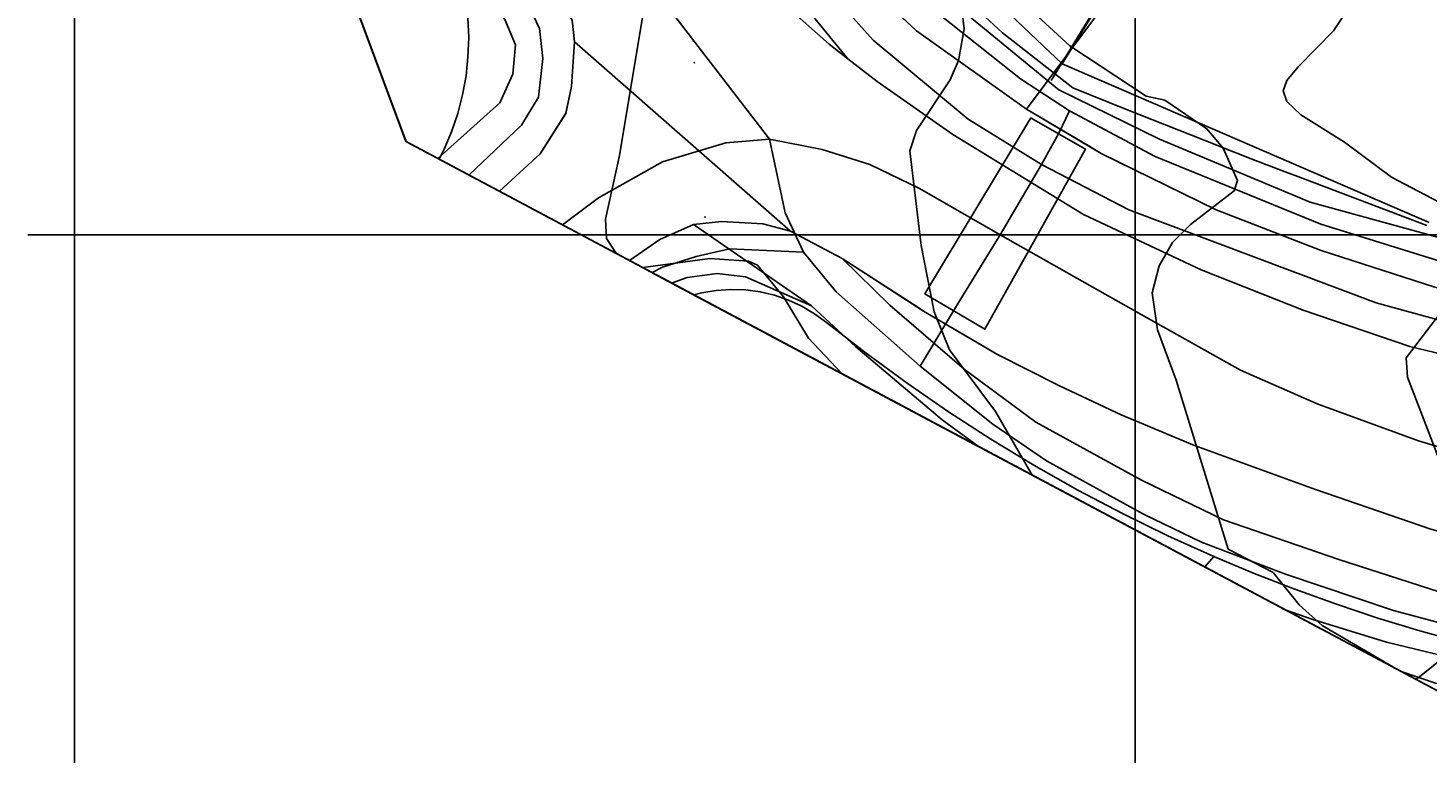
# Model space of a CAD drawing. Header units: inches. Extents: x 92347800 to 92626375, y 1600225090 to 1600386582.
# Tile 1 of 12: x 92347800 to 92413800, y 1600225090 to 1600259750. Entities that reach past the tile are written whole.
import ezdxf

# ---------------------------------------------------------------- set-up
doc = ezdxf.new("R2010")
doc.units = ezdxf.units.IN
doc.header["$MEASUREMENT"] = 0
for name, color, linetype in [('ArealressursFlate', 10, 'Continuous'), ('ArealressursGrense', 10, 'Continuous'), ('Bestillingspolygon', 10, 'Continuous'), ('Eiendomsgrense', 10, 'Continuous'), ('elveg20_v_kartverket_255_veglenke', 10, 'Continuous'), ('GangfeltAvgrensning', 10, 'Continuous'), ('Gjerde', 10, 'Continuous'), ('HøydeKurve', 10, 'Continuous'), ('KantUtsnitt', 10, 'Continuous'), ('Kumlokk', 10, 'Continuous'), ('MurLoddrett', 10, 'Continuous'), ('PresentasjonTekst', 10, 'Continuous'), ('Rutenett', 10, 'Continuous'), ('Skjerm', 10, 'Continuous'), ('Teig', 10, 'Continuous'), ('Teiggrensepunkt', 10, 'Continuous'), ('Vegdekkekant', 10, 'Continuous'), ('VegFiktivGrense', 10, 'Continuous'), ('VegGåendeOgSyklende', 10, 'Continuous'), ('VegKjørende', 10, 'Continuous')]:
    doc.layers.add(name, color=color, linetype=linetype)

msp = doc.modelspace()

# ---------------------------------------------------------------- linework, layer by layer
at = {"layer": 'ArealressursFlate'}
for points in [[(92415250, 1600288390), (92407220, 1600275090), (92399050, 1600261540), (92394880, 1600255930), (92389690, 1600259610), (92386590, 1600262520), (92383240, 1600266460), (92379830, 1600271180), (92376970, 1600275990), (92374850, 1600280110), (92373270, 1600283680), (92371160, 1600288750), (92369970, 1600292040), (92369040, 1600295450), (92368350, 1600299200), (92367780, 1600302630), (92367510, 1600307400), (92367510, 1600312170), (92367700, 1600315990), (92367950, 1600319400), (92368470, 1600322520), (92369270, 1600325650)], [(92369270, 1600325650), (92368470, 1600322520), (92367950, 1600319400), (92367700, 1600315990), (92367510, 1600312170), (92367510, 1600307400), (92367780, 1600302630), (92368350, 1600299200), (92369040, 1600295450), (92369970, 1600292040), (92371160, 1600288750), (92373270, 1600283680), (92374850, 1600280110), (92376970, 1600275990), (92379830, 1600271180), (92383240, 1600266460), (92386590, 1600262520), (92389690, 1600259610), (92394880, 1600255930), (92398400, 1600253830), (92403820, 1600251170), (92408770, 1600249250), (92414120, 1600247530)], [(92414120, 1600247530), (92408770, 1600249250), (92403820, 1600251170), (92398400, 1600253830), (92394880, 1600255930), (92399050, 1600261540), (92407220, 1600275090), (92415250, 1600288390)], [(92416880, 1600243780), (92412940, 1600244730), (92407920, 1600246440), (92403110, 1600248350), (92397560, 1600250950), (92391400, 1600254720), (92387830, 1600257220), (92386450, 1600258300), (92383270, 1600262190)], [(92383100, 1600261190), (92385570, 1600258990), (92386450, 1600258300), (92387830, 1600257220), (92391400, 1600254720), (92397560, 1600250950), (92403110, 1600248350), (92407920, 1600246440), (92412940, 1600244730), (92416880, 1600243780)], [(92413930, 1600236120), (92408490, 1600237990), (92402790, 1600240060), (92399330, 1600241510), (92396430, 1600242870), (92393470, 1600244370), (92390020, 1600246400), (92386190, 1600248880), (92383750, 1600250170), (92373570, 1600259100), (92373460, 1600260120)], [(92416990, 1600229540), (92411850, 1600230790), (92408320, 1600231880), (92407070, 1600232320), (92392660, 1600239990), (92390890, 1600241280), (92386820, 1600244720), (92384740, 1600246650), (92379180, 1600250480), (92380500, 1600250620), (92382440, 1600250510), (92383750, 1600250170), (92386190, 1600248880), (92388430, 1600246680), (92391940, 1600243660), (92395320, 1600241170), (92400300, 1600238420), (92404160, 1600236550), (92409590, 1600234680), (92415780, 1600232690)], [(92415780, 1600232690), (92409590, 1600234680), (92404160, 1600236550), (92400300, 1600238420), (92395320, 1600241170), (92391940, 1600243660), (92388430, 1600246680), (92386190, 1600248880), (92390020, 1600246400), (92393470, 1600244370), (92396430, 1600242870), (92399330, 1600241510), (92402790, 1600240060), (92408490, 1600237990), (92413930, 1600236120)]]:
    msp.add_lwpolyline(points, dxfattribs=at)
msp.add_lwpolyline([(92370030, 1600252050), (92371950, 1600253820), (92373160, 1600255730), (92373430, 1600256990), (92373570, 1600259100), (92383750, 1600250170), (92382440, 1600250510), (92380500, 1600250620), (92379180, 1600250480), (92377580, 1600249770), (92376150, 1600248790)], close=True, dxfattribs=at)
at = {"layer": 'ArealressursGrense'}
for p, q in [((92383750, 1600250170), (92373570, 1600259100)), ((92384740, 1600246650), (92379180, 1600250480)), ((92383750, 1600250170), (92386190, 1600248880))]:
    msp.add_line(p, q, dxfattribs=at)
for points in [[(92366260, 1600326450), (92365240, 1600322120), (92364700, 1600318230), (92364290, 1600313940), (92364080, 1600308350), (92364340, 1600305300), (92364730, 1600302010), (92365250, 1600298450), (92365980, 1600294970), (92366840, 1600291740), (92368190, 1600287640), (92369600, 1600284080), (92371150, 1600280350), (92372060, 1600278540), (92373210, 1600276250), (92375200, 1600272730), (92377490, 1600269360), (92380450, 1600265750), (92383270, 1600262190), (92386450, 1600258300)], [(92364110, 1600325190), (92363290, 1600321340), (92362740, 1600317330), (92362390, 1600312810), (92362300, 1600308360), (92362550, 1600304530), (92363040, 1600299980), (92363880, 1600295370), (92364820, 1600291730), (92365930, 1600287920), (92367750, 1600283670), (92369680, 1600279520), (92371690, 1600275830), (92374270, 1600271870), (92376800, 1600268300), (92380380, 1600263910), (92383100, 1600261190), (92385570, 1600258990), (92386450, 1600258300)], [(92394880, 1600255930), (92389690, 1600259610), (92386590, 1600262520), (92383240, 1600266460), (92379830, 1600271180), (92376970, 1600275990), (92374850, 1600280110), (92373270, 1600283680), (92371160, 1600288750), (92369970, 1600292040), (92369040, 1600295450), (92368350, 1600299200), (92367780, 1600302630), (92367510, 1600307400), (92367510, 1600312170), (92367700, 1600315990), (92367950, 1600319400), (92368470, 1600322520), (92369270, 1600325650)], [(92394880, 1600255930), (92399050, 1600261540), (92407220, 1600275090), (92415250, 1600288390), (92417310, 1600288560)], [(92373570, 1600259100), (92373460, 1600260120), (92372720, 1600261350), (92370740, 1600263830), (92366070, 1600270510)], [(92370030, 1600252050), (92371950, 1600253820), (92373160, 1600255730), (92373430, 1600256990), (92373570, 1600259100)], [(92460130, 1600241190), (92457190, 1600240890), (92450100, 1600240520), (92442600, 1600240620), (92437700, 1600240840), (92431090, 1600241270), (92425040, 1600241960), (92420410, 1600242920), (92416880, 1600243780), (92412940, 1600244730), (92407920, 1600246440), (92403110, 1600248350), (92397560, 1600250950), (92391400, 1600254720), (92387830, 1600257220), (92386450, 1600258300)], [(92464040, 1600244160), (92450880, 1600243740), (92445290, 1600243680), (92440040, 1600243890), (92433360, 1600244190), (92426430, 1600244970), (92421190, 1600245940), (92418130, 1600246600), (92414120, 1600247530), (92408770, 1600249250), (92403820, 1600251170), (92398400, 1600253830), (92394880, 1600255930)], [(92379180, 1600250480), (92380500, 1600250620), (92382440, 1600250510), (92383750, 1600250170)], [(92379180, 1600250480), (92377580, 1600249770), (92376150, 1600248790)], [(92480280, 1600234530), (92480510, 1600233570), (92480380, 1600232840), (92479570, 1600231870), (92472450, 1600231350), (92461630, 1600230470), (92450870, 1600229750), (92446380, 1600229660), (92438550, 1600229730), (92432000, 1600230090), (92426010, 1600230610), (92422100, 1600231260), (92415780, 1600232690), (92409590, 1600234680), (92404160, 1600236550), (92400300, 1600238420), (92395320, 1600241170), (92391940, 1600243660), (92388430, 1600246680), (92386190, 1600248880)], [(92386190, 1600248880), (92390020, 1600246400), (92393470, 1600244370), (92396430, 1600242870), (92399330, 1600241510), (92402790, 1600240060), (92408490, 1600237990)], [(92384740, 1600246650), (92386820, 1600244720), (92390890, 1600241280), (92392660, 1600239990)], [(92480280, 1600234530), (92479870, 1600234490), (92469050, 1600233700), (92463110, 1600233300), (92455240, 1600232700), (92446670, 1600232440), (92441350, 1600232320), (92435500, 1600232540), (92429950, 1600232970), (92424720, 1600233620), (92419940, 1600234540), (92413930, 1600236120), (92408490, 1600237990)], [(92407070, 1600232320), (92408320, 1600231880), (92411850, 1600230790), (92416990, 1600229540), (92422620, 1600228440), (92426260, 1600227880), (92432010, 1600227330), (92440540, 1600226850), (92448160, 1600227020), (92454920, 1600227300), (92459990, 1600227710), (92469020, 1600228240), (92472570, 1600228550), (92481500, 1600229320), (92486770, 1600229790), (92497780, 1600230530), (92505990, 1600230840), (92515740, 1600231170), (92518270, 1600231210), (92518720, 1600231120), (92519330, 1600230950)]]:
    msp.add_lwpolyline(points, dxfattribs=at)
at = {"layer": 'Bestillingspolygon'}
msp.add_lwpolyline([(92626349, 1600369817), (92451714, 1600386577), (92380721, 1600373117), (92356874, 1600346697), (92347800, 1600302329), (92365622, 1600254393), (92417025, 1600227014), (92571817, 1600225094)], close=True, dxfattribs=at)
at = {"layer": 'Eiendomsgrense'}
for p, q in [((92415180, 1600288340), (92396560, 1600258060)), ((92389560, 1600264710), (92396560, 1600258060)), ((92396560, 1600258060), (92413850, 1600250580)), ((92403710, 1600234830), (92403280, 1600234340)), ((92415410, 1600230780), (92413240, 1600229030))]:
    msp.add_line(p, q, dxfattribs=at)
for points in [[(92368440, 1600261110), (92368540, 1600260210), (92368580, 1600259300), (92368540, 1600258390), (92368450, 1600257500), (92368290, 1600256600), (92368060, 1600255720), (92367770, 1600254860), (92367420, 1600254030), (92367190, 1600253560)], [(92379190, 1600247170), (92379560, 1600247260), (92380240, 1600247370), (92380930, 1600247420), (92381640, 1600247400), (92382320, 1600247310), (92382990, 1600247150), (92383650, 1600246920), (92384280, 1600246630), (92384880, 1600246270), (92385440, 1600245870)], [(92385440, 1600245870), (92387320, 1600244410), (92389240, 1600243000), (92391200, 1600241650), (92393190, 1600240360), (92395220, 1600239130), (92397290, 1600237960), (92399400, 1600236850), (92401540, 1600235810), (92403710, 1600234830)], [(92403710, 1600234830), (92405610, 1600234030), (92407530, 1600233280), (92409480, 1600232580), (92411440, 1600231920), (92413420, 1600231330), (92415410, 1600230780)]]:
    msp.add_lwpolyline(points, dxfattribs=at)
at = {"layer": 'elveg20_v_kartverket_255_veglenke'}
msp.add_line((92395582, 1600253318, 112340), (92393634, 1600249998, 113400), dxfattribs=at)
for points in [[(92399731, 1600376721, 122634), (92397077, 1600375134, 122399), (92386574, 1600367299, 121359), (92379466, 1600360786, 120669), (92372163, 1600352344, 119769), (92367389, 1600344131, 119429), (92362593, 1600333090, 118579), (92360041, 1600324492, 118169), (92358801, 1600313911, 117359), (92358795, 1600305031, 116929), (92360884, 1600292009, 116239), (92365732, 1600279793, 115159), (92371627, 1600268943, 114549), (92377084, 1600261900, 113989), (92382755, 1600254502, 114459)], [(92354828, 1600327512, 118600), (92353580, 1600321311, 118410), (92352944, 1600315403, 118100), (92352861, 1600307610, 117570), (92353438, 1600301257, 117270), (92354575, 1600294352, 116910), (92355604, 1600290275, 116680), (92357976, 1600283196, 116180), (92360759, 1600276977, 115820), (92364259, 1600270970, 115490), (92367328, 1600266095, 115160), (92371435, 1600260711, 114660), (92371915, 1600259723, 114630), (92372075, 1600258311, 114600), (92371872, 1600256492, 114430), (92371063, 1600255173, 114430), (92368589, 1600252812, 114430)], [(92395582, 1600253318, 112340), (92392130, 1600255450, 112880), (92387644, 1600259178, 113310), (92382905, 1600264482, 113770), (92377641, 1600271660, 114420), (92374029, 1600277668, 114910), (92369717, 1600287995, 115550), (92368244, 1600292162, 115910), (92366647, 1600300045, 116500), (92365695, 1600307192, 116930), (92365815, 1600311051, 117230), (92366015, 1600316199, 117470), (92366780, 1600322395, 117930), (92368267, 1600327723, 118310)], [(92370196, 1600325317, 118160), (92369266, 1600321433, 117860), (92368738, 1600317266, 117500), (92368498, 1600311126, 117090), (92368391, 1600307671, 116760), (92368645, 1600303339, 116520), (92369601, 1600297734, 116110), (92370898, 1600292834, 115830), (92372561, 1600287720, 115420), (92376138, 1600280174, 114820), (92380927, 1600271521, 114210), (92383063, 1600268505, 114000), (92385776, 1600265268, 113710), (92389877, 1600261117, 113280), (92394582, 1600257349, 112790), (92396892, 1600255848, 112600)], [(92396892, 1600255848, 112600), (92396395, 1600254790, 112600), (92395582, 1600253318, 112340)], [(92470055, 1600246003, 107120), (92465125, 1600245556, 107170), (92456873, 1600244905, 107950), (92442417, 1600244820, 108920), (92435381, 1600244976, 109300), (92427044, 1600245803, 109980), (92420698, 1600247120, 110470), (92414512, 1600248709, 111060), (92408754, 1600250499, 111550), (92400942, 1600253697, 112250), (92396892, 1600255848, 112600)], [(92382755, 1600254502, 114459), (92380703, 1600254328, 114609), (92377719, 1600253436, 114709), (92374702, 1600251741, 114849), (92373000, 1600250463, 114885)], [(92384353, 1600249173, 114350), (92383501, 1600251037, 114339), (92382755, 1600254502, 114459)], [(92393634, 1600249998, 113400), (92389823, 1600252184, 113759), (92387490, 1600253314, 113999), (92385235, 1600254018, 114159), (92382755, 1600254502, 114459)], [(92470465, 1600243311, 106960), (92462787, 1600242769, 107270), (92455090, 1600242670, 107840), (92443512, 1600242220, 108920), (92431393, 1600242995, 109670), (92425352, 1600243536, 110110), (92419820, 1600244466, 110470), (92411350, 1600246796, 111230), (92399695, 1600251171, 112270), (92395582, 1600253318, 112340)], [(92393634, 1600249998, 113400), (92391478, 1600246488, 113067), (92389853, 1600243803, 112840)], [(92471559, 1600237870, 107829), (92461527, 1600237165, 108509), (92449012, 1600236264, 109419), (92443895, 1600236064, 109939), (92438087, 1600236287, 110219), (92433087, 1600236546, 110489), (92427593, 1600237142, 110869), (92421748, 1600238034, 111319), (92417917, 1600238917, 111569), (92413351, 1600240289, 111769), (92408568, 1600242027, 112109), (92404959, 1600243617, 112449), (92400285, 1600246235, 112909), (92393634, 1600249998, 113400)], [(92384353, 1600249173, 114350), (92380874, 1600249339, 113690), (92379307, 1600248968, 113850), (92377708, 1600248474, 113960), (92377223, 1600248214, 114026)], [(92389853, 1600243803, 112840), (92385898, 1600247307, 113875), (92384353, 1600249173, 114350)], [(92482929, 1600230983, 107199), (92475854, 1600230245, 107709), (92463320, 1600229333, 108669), (92455132, 1600228767, 109299), (92446042, 1600228338, 109999), (92440693, 1600228302, 110319), (92437238, 1600228410, 110539), (92429514, 1600228939, 111149), (92425837, 1600229341, 111379), (92422037, 1600229936, 111649), (92416052, 1600231239, 112099), (92412171, 1600232278, 112339), (92407079, 1600233995, 112689), (92403115, 1600235500, 113069), (92400385, 1600236831, 113289), (92395809, 1600239345, 113679), (92393282, 1600241062, 113335), (92389853, 1600243803, 112840)]]:
    msp.add_polyline3d(points, dxfattribs=at)
at = {"layer": 'GangfeltAvgrensning'}
msp.add_polyline3d([(92395100, 1600255500, 112680), (92397650, 1600254040, 112520), (92392910, 1600245550, 112770), (92390080, 1600247210, 112920), (92395080, 1600255510, 112680), (92395100, 1600255500, 112680)], dxfattribs=at)
at = {"layer": 'Gjerde'}
msp.add_polyline3d([(92405330, 1600272140, 111950), (92399290, 1600262600, 112050), (92396030, 1600257280, 113380)], dxfattribs=at)
at = {"layer": 'HøydeKurve'}
for points in [[(92414920, 1600251230, 111000), (92412080, 1600252710, 111000), (92409870, 1600254370, 111000), (92407800, 1600255650, 111000), (92407140, 1600256290, 111000), (92406980, 1600256790, 111000), (92407150, 1600257280, 111000), (92407680, 1600257920, 111000), (92409350, 1600259610, 111000), (92411420, 1600262750, 111000), (92411360, 1600263170, 111000), (92409770, 1600265340, 111000), (92409620, 1600265810, 111000), (92410370, 1600270840, 111000), (92411060, 1600273720, 111000), (92411270, 1600273940, 111000), (92411920, 1600273990, 111000), (92415250, 1600272490, 111000)], [(92395140, 1600238670, 113000), (92393410, 1600241670, 113000), (92391250, 1600244570, 113000), (92390520, 1600246370, 113000), (92389900, 1600249500, 113000), (92389370, 1600253950, 113000), (92389680, 1600254910, 113000), (92391280, 1600257310, 113000), (92391670, 1600258220, 113000), (92391930, 1600259710, 113000), (92391720, 1600261550, 113000)], [(92412140, 1600229620, 112000), (92408810, 1600231570, 112000), (92407720, 1600232550, 112000), (92406500, 1600234070, 112000), (92404380, 1600235180, 112000), (92401930, 1600243150, 112000), (92401050, 1600245510, 112000), (92400800, 1600247260, 112000), (92401130, 1600248540, 112000), (92401750, 1600249630, 112000), (92402600, 1600250490, 112000), (92404660, 1600252070, 112000), (92404820, 1600252560, 112000), (92404140, 1600254080, 112000), (92403380, 1600255000, 112000), (92401390, 1600256340, 112000), (92400510, 1600256530, 112000), (92396920, 1600258910, 112000), (92395180, 1600260490, 112000)], [(92375550, 1600249100, 114000), (92375070, 1600249830, 114000), (92375030, 1600250730, 114000), (92375680, 1600253740, 114000), (92376780, 1600260350, 114000)], [(92386160, 1600243450, 114000), (92384590, 1600245130, 114000), (92383410, 1600247070, 114000), (92382190, 1600248570, 114000), (92381760, 1600248760, 114000), (92379950, 1600248880, 114000), (92376800, 1600248450, 114000), (92376770, 1600248450, 114000)], [(92415400, 1600236620, 111000), (92412840, 1600243290, 111000), (92412770, 1600244190, 111000), (92416560, 1600249170, 111000)], [(92419800, 1600226980, 112000), (92419710, 1600227010, 112000), (92417950, 1600228290, 112000), (92414160, 1600228860, 112000), (92412530, 1600229410, 112000)]]:
    msp.add_polyline3d(points, dxfattribs=at)
at = {"layer": 'KantUtsnitt'}
for p, q in [((92370030, 1600252050, 114240), (92367120, 1600253600, 114540)), ((92379190, 1600247170), (92367190, 1600253560)), ((92376150, 1600248790), (92370030, 1600252050)), ((92376150, 1600248790, 113900), (92370030, 1600252050, 114240)), ((92392660, 1600239990), (92376150, 1600248790)), ((92378140, 1600247720, 114030), (92376150, 1600248790, 113900)), ((92392660, 1600239990, 112910), (92378140, 1600247720, 114030)), ((92403280, 1600234340), (92379190, 1600247170)), ((92407070, 1600232320), (92392660, 1600239990)), ((92407070, 1600232320, 111770), (92392660, 1600239990, 112910)), ((92413240, 1600229030), (92403280, 1600234340))]:
    msp.add_line(p, q, dxfattribs=at)
for points in [[(92626350, 1600369820), (92571820, 1600225090), (92417030, 1600227020), (92365620, 1600254390), (92347800, 1600302330), (92356880, 1600346700), (92380720, 1600373120), (92451710, 1600386580), (92626350, 1600369820)], [(92626350, 1600369820), (92571820, 1600225090), (92417030, 1600227020), (92365620, 1600254390), (92347800, 1600302330), (92356880, 1600346700), (92380720, 1600373120), (92451710, 1600386580), (92626350, 1600369820)], [(92370030, 1600252050), (92365620, 1600254390), (92347800, 1600302330), (92356880, 1600346700), (92380720, 1600373120), (92390470, 1600374960)], [(92367190, 1600253560), (92365620, 1600254390), (92347800, 1600302330), (92352290, 1600324270)], [(92519630, 1600225740), (92417030, 1600227020), (92407070, 1600232320)], [(92462400, 1600226450), (92417030, 1600227020), (92413240, 1600229030)]]:
    msp.add_lwpolyline(points, dxfattribs=at)
for points in [[(92432740, 1600382980, 127290), (92451710, 1600386580, 127290), (92626350, 1600369820, 127290), (92571820, 1600225090, 127290), (92417030, 1600227020, 127290), (92365620, 1600254390, 127290), (92347800, 1600302330, 127290), (92356880, 1600346700, 127290), (92380720, 1600373120, 127290), (92432740, 1600382980, 127290)], [(92367120, 1600253600, 114540), (92365620, 1600254390, 114630), (92347800, 1600302330, 117350), (92356880, 1600346700, 119760), (92380720, 1600373120, 121650), (92384930, 1600373910, 121870)], [(92519630, 1600225740, 104060), (92417030, 1600227020, 111010), (92407070, 1600232320, 111770)]]:
    msp.add_polyline3d(points, dxfattribs=at)
at = {"layer": 'Kumlokk'}
for p in [(92379160, 1600259140, 113640), (92379210, 1600258120, 113630), (92379720, 1600250840, 113710)]:
    msp.add_point(p, dxfattribs=at)
at = {"layer": 'MurLoddrett'}
msp.add_polyline3d([(92413750, 1600250440, 111420), (92407670, 1600252750, 111920), (92407070, 1600252970, 111970), (92405470, 1600253580, 112100), (92404040, 1600254150, 112230), (92403850, 1600254230, 112240), (92399590, 1600255910, 112620), (92397050, 1600256930, 112960), (92393740, 1600259520, 113220), (92390070, 1600262940, 113660)], dxfattribs=at)
at = {"layer": 'Rutenett'}
for p, q in [((92350000, 1600386577), (92350000, 1600225094)), ((92400000, 1600386577), (92400000, 1600225094)), ((92347800, 1600250000), (92626349, 1600250000))]:
    msp.add_line(p, q, dxfattribs=at)
at = {"layer": 'Skjerm'}
msp.add_polyline3d([(92413750, 1600250440, 113470), (92407670, 1600252750, 113940), (92407070, 1600252970, 113990), (92405470, 1600253580, 114110), (92404040, 1600254150, 114260), (92403850, 1600254230, 114280), (92399590, 1600255910, 114700), (92397050, 1600256930, 114990), (92393740, 1600259520, 115720), (92390070, 1600262940, 116050)], dxfattribs=at)
at = {"layer": 'Teig'}
for points in [[(92373820, 1600325060), (92373290, 1600323150), (92373050, 1600323180), (92372300, 1600319170), (92371620, 1600313650), (92371530, 1600306050), (92372600, 1600297780), (92374710, 1600290520), (92376340, 1600286010), (92378960, 1600279780), (92383610, 1600271840), (92389560, 1600264710), (92396560, 1600258060), (92413850, 1600250580)], [(92413850, 1600250580), (92396560, 1600258060), (92415180, 1600288340)], [(92415410, 1600230780), (92413420, 1600231330), (92411440, 1600231920), (92409480, 1600232580), (92407530, 1600233280), (92405610, 1600234030), (92403710, 1600234830), (92401540, 1600235810), (92399400, 1600236850), (92397290, 1600237960), (92395220, 1600239130), (92393190, 1600240360), (92391200, 1600241650), (92389240, 1600243000), (92387320, 1600244410), (92385440, 1600245870), (92384880, 1600246270), (92384280, 1600246630), (92383650, 1600246920), (92382990, 1600247150), (92382320, 1600247310), (92381640, 1600247400), (92380930, 1600247420), (92380240, 1600247370), (92379560, 1600247260), (92379190, 1600247170), (92367190, 1600253560), (92367420, 1600254030), (92367770, 1600254860), (92368060, 1600255720), (92368290, 1600256600), (92368450, 1600257500), (92368540, 1600258390), (92368580, 1600259300), (92368540, 1600260210)]]:
    msp.add_lwpolyline(points, dxfattribs=at)
for points in [[(92352290, 1600324270), (92353130, 1600323920), (92352420, 1600320020), (92351820, 1600304260), (92354290, 1600289230), (92359720, 1600275560), (92365000, 1600265680), (92368440, 1600261110), (92368540, 1600260210), (92368580, 1600259300), (92368540, 1600258390), (92368450, 1600257500), (92368290, 1600256600), (92368060, 1600255720), (92367770, 1600254860), (92367420, 1600254030), (92367190, 1600253560), (92365620, 1600254390), (92347800, 1600302330)], [(92376340, 1600286010), (92374710, 1600290520), (92399250, 1600293470), (92402830, 1600293890), (92411500, 1600289880), (92413340, 1600289100), (92415180, 1600288340), (92396560, 1600258060), (92389560, 1600264710), (92383610, 1600271840), (92378960, 1600279780)], [(92379190, 1600247170), (92379560, 1600247260), (92380240, 1600247370), (92380930, 1600247420), (92381640, 1600247400), (92382320, 1600247310), (92382990, 1600247150), (92383650, 1600246920), (92384280, 1600246630), (92384880, 1600246270), (92385440, 1600245870), (92387320, 1600244410), (92389240, 1600243000), (92391200, 1600241650), (92393190, 1600240360), (92395220, 1600239130), (92397290, 1600237960), (92399400, 1600236850), (92401540, 1600235810), (92403710, 1600234830), (92403280, 1600234340)], [(92403280, 1600234340), (92403710, 1600234830), (92405610, 1600234030), (92407530, 1600233280), (92409480, 1600232580), (92411440, 1600231920), (92413420, 1600231330), (92415410, 1600230780), (92413240, 1600229030)]]:
    msp.add_lwpolyline(points, close=True, dxfattribs=at)
at = {"layer": 'Teiggrensepunkt'}
for p in [(92396560, 1600258060), (92385440, 1600245870), (92403710, 1600234830)]:
    msp.add_point(p, dxfattribs=at)
at = {"layer": 'Vegdekkekant'}
for p, q in [((92383750, 1600250170, 113570), (92386190, 1600248880, 113270)), ((92386190, 1600248880, 113270), (92389790, 1600246550, 113130))]:
    msp.add_line(p, q, dxfattribs=at)
for points in [[(92371780, 1600327530, 118530), (92370560, 1600322570, 117980), (92369820, 1600318220, 117580), (92369540, 1600313180, 117330), (92369320, 1600307660, 116850), (92369780, 1600302200, 116560), (92370480, 1600298160, 116180), (92371380, 1600294470, 116030), (92372490, 1600290910, 115710), (92374060, 1600286590, 115370), (92376110, 1600282410, 115050), (92378560, 1600277330, 114710), (92381550, 1600272110, 114150), (92384570, 1600267910, 113850), (92388520, 1600263550, 113440), (92391490, 1600260850, 113170), (92396400, 1600256830, 112790), (92401140, 1600254510, 112290), (92408250, 1600251540, 111870), (92416540, 1600249250, 111130)], [(92366260, 1600326450, 118400), (92365240, 1600322120, 118180), (92364700, 1600318230, 117930), (92364290, 1600313940, 117610), (92364080, 1600308350, 117120), (92364340, 1600305300, 117040), (92364730, 1600302010, 116850), (92365250, 1600298450, 116470), (92365980, 1600294970, 116330), (92366840, 1600291740, 116050), (92368190, 1600287640, 115890), (92369600, 1600284080, 115590), (92371150, 1600280350, 115380), (92372060, 1600278530, 115200), (92373210, 1600276250, 114980), (92375200, 1600272730, 114780), (92377490, 1600269360, 114400), (92380450, 1600265750, 114110), (92383270, 1600262190, 113870), (92386450, 1600258290, 113420)], [(92364110, 1600325190, 118170), (92363290, 1600321340, 117870), (92362740, 1600317330, 117600), (92362390, 1600312810, 117350), (92362300, 1600308360, 117020), (92362550, 1600304530, 116840), (92363040, 1600299980, 116570), (92363880, 1600295370, 116400), (92364820, 1600291730, 115970), (92365930, 1600287920, 115810), (92367750, 1600283670, 115410), (92369680, 1600279520, 115210), (92371690, 1600275830, 115000), (92374270, 1600271870, 114550), (92376800, 1600268300, 114380), (92380380, 1600263910, 114060), (92383100, 1600261190, 113700), (92385570, 1600258990, 113500), (92386450, 1600258300, 113420)], [(92395140, 1600255770, 112750), (92394880, 1600255930, 112770), (92389690, 1600259610, 113230), (92386590, 1600262510, 113470), (92383240, 1600266460, 113860), (92379830, 1600271180, 114270), (92376970, 1600275990, 114750), (92374850, 1600280110, 114970), (92373270, 1600283680, 115210), (92371160, 1600288750, 115610), (92369970, 1600292040, 115910), (92369040, 1600295450, 116130), (92368350, 1600299200, 116380), (92367780, 1600302630, 116550), (92367510, 1600307400, 116800), (92367510, 1600312170, 117140), (92367700, 1600315990, 117350), (92367950, 1600319400, 117650), (92368470, 1600322520, 117910), (92369270, 1600325650, 118280)], [(92367120, 1600253600, 114540), (92370040, 1600256220, 114550), (92370660, 1600257580, 114640), (92370780, 1600258960, 114720), (92370280, 1600260150, 114790), (92366090, 1600265490, 115220), (92362570, 1600271270, 115520)], [(92373570, 1600259100, 114430), (92373460, 1600260120, 114380), (92372720, 1600261350, 114400), (92370740, 1600263830, 114550), (92366070, 1600270510, 115310)], [(92370030, 1600252050, 114240), (92371950, 1600253820, 114180), (92373160, 1600255720, 114200), (92373430, 1600256990, 114200), (92373570, 1600259100, 114430)], [(92460130, 1600241190, 107560), (92457190, 1600240890, 107730), (92450100, 1600240520, 108200), (92442600, 1600240620, 108900), (92437700, 1600240840, 109340), (92431090, 1600241270, 109760), (92425040, 1600241960, 110100), (92420410, 1600242920, 110500), (92416880, 1600243780, 110630), (92412940, 1600244730, 111020), (92407920, 1600246440, 111310), (92403110, 1600248350, 111850), (92397560, 1600250950, 112430), (92391400, 1600254720, 112970), (92387830, 1600257220, 113350), (92386450, 1600258300, 113420)], [(92421190, 1600245940, 110460), (92418130, 1600246600, 111000), (92414120, 1600247530, 111290), (92408770, 1600249250, 111530), (92403820, 1600251170, 112100), (92398400, 1600253830, 112520), (92397860, 1600254160, 112560)], [(92379180, 1600250480, 113770), (92380500, 1600250620, 113760), (92382440, 1600250510, 113640), (92383750, 1600250170, 113570)], [(92379180, 1600250480, 113770), (92377580, 1600249770, 113810), (92376150, 1600248790, 113900)], [(92480280, 1600234530, 106210), (92480510, 1600233570, 106340), (92480380, 1600232840, 106370), (92479570, 1600231870, 106460), (92472450, 1600231350, 106950), (92461630, 1600230470, 107800), (92450870, 1600229750, 108620), (92446380, 1600229660, 109050), (92438550, 1600229730, 109500), (92432000, 1600230090, 109970), (92426010, 1600230610, 110430), (92422100, 1600231260, 110740), (92415780, 1600232690, 111220), (92409590, 1600234680, 111540), (92404160, 1600236550, 111990), (92400300, 1600238420, 112270), (92395320, 1600241170, 112680), (92391940, 1600243660, 112860), (92388430, 1600246680, 113200), (92386190, 1600248880, 113270)], [(92384740, 1600246650, 113490), (92381620, 1600248020, 113680), (92380290, 1600248170, 113800), (92378880, 1600247990, 113920), (92378140, 1600247720, 114030)], [(92384740, 1600246650, 113490), (92386820, 1600244720, 113310), (92390890, 1600241280, 113010), (92392660, 1600239990, 112910)], [(92392620, 1600244870, 112860), (92393470, 1600244370, 112780), (92396430, 1600242870, 112680), (92399330, 1600241510, 112400), (92402790, 1600240060, 112100), (92408490, 1600237990, 111450)], [(92480280, 1600234530, 106210), (92479870, 1600234490, 106230), (92469050, 1600233700, 106890), (92463110, 1600233300, 107460), (92455240, 1600232700, 108070), (92446670, 1600232440, 108720), (92441350, 1600232320, 109180), (92435500, 1600232540, 109550), (92429950, 1600232970, 109960), (92424720, 1600233620, 110420), (92419940, 1600234540, 110630), (92413930, 1600236120, 111100), (92408490, 1600237990, 111450)], [(92407070, 1600232320, 111770), (92408320, 1600231880, 111700), (92411850, 1600230790, 111420), (92416990, 1600229540, 111090), (92422620, 1600228440, 110680), (92426260, 1600227880, 110490), (92432010, 1600227330, 110070), (92440540, 1600226850, 109520), (92448160, 1600227020, 109060), (92454920, 1600227300, 108470), (92459990, 1600227710, 108000), (92469020, 1600228250, 107420), (92472570, 1600228550, 107100), (92481500, 1600229320, 106510), (92486770, 1600229790, 106060), (92497780, 1600230530, 105240), (92505990, 1600230840, 104690), (92515740, 1600231170, 103930), (92518270, 1600231210, 103750), (92518720, 1600231120, 103730), (92519330, 1600230950, 103700)]]:
    msp.add_polyline3d(points, dxfattribs=at)
at = {"layer": 'VegFiktivGrense'}
for p, q in [((92383750, 1600250170, 113570), (92373570, 1600259100, 114430)), ((92397860, 1600254160, 112560), (92395140, 1600255770, 112750)), ((92384740, 1600246650, 113490), (92379180, 1600250480, 113770))]:
    msp.add_line(p, q, dxfattribs=at)
msp.add_polyline3d([(92389790, 1600246550, 113130), (92390020, 1600246400, 113120), (92392620, 1600244870, 112860)], dxfattribs=at)
at = {"layer": 'VegGåendeOgSyklende'}
for points in [[(92373460, 1600260120, 114380), (92373570, 1600259100, 114430), (92373430, 1600256990, 114200), (92373160, 1600255720, 114200), (92371950, 1600253820, 114180), (92370030, 1600252050, 114240), (92367120, 1600253600, 114540), (92370040, 1600256220, 114550), (92370660, 1600257580, 114640), (92370780, 1600258960, 114720), (92370280, 1600260150, 114790)], [(92416990, 1600229540, 111090), (92411850, 1600230790, 111420), (92408320, 1600231880, 111700), (92407070, 1600232320, 111770), (92392660, 1600239990, 112910), (92390890, 1600241280, 113010), (92386820, 1600244720, 113310), (92384740, 1600246650, 113490), (92379180, 1600250480, 113770), (92380500, 1600250620, 113760), (92382440, 1600250510, 113640), (92383750, 1600250170, 113570), (92386190, 1600248880, 113270), (92388430, 1600246680, 113200), (92391940, 1600243660, 112860), (92395320, 1600241170, 112680), (92400300, 1600238420, 112270), (92404160, 1600236550, 111990), (92409590, 1600234680, 111540), (92415780, 1600232690, 111220)]]:
    msp.add_polyline3d(points, dxfattribs=at)
msp.add_polyline3d([(92376150, 1600248790, 113900), (92377580, 1600249770, 113810), (92379180, 1600250480, 113770), (92384740, 1600246650, 113490), (92381620, 1600248020, 113680), (92380290, 1600248170, 113800), (92378880, 1600247990, 113920), (92378140, 1600247720, 114030)], close=True, dxfattribs=at)
at = {"layer": 'VegKjørende'}
for points in [[(92383100, 1600261190, 113700), (92385570, 1600258990, 113500), (92386450, 1600258300, 113420), (92387830, 1600257220, 113350), (92391400, 1600254720, 112970), (92397560, 1600250950, 112430), (92403110, 1600248350, 111850), (92407920, 1600246440, 111310), (92412940, 1600244730, 111020), (92416880, 1600243780, 110630)], [(92413930, 1600236120, 111100), (92408490, 1600237990, 111450), (92402790, 1600240060, 112100), (92399330, 1600241510, 112400), (92396430, 1600242870, 112680), (92393470, 1600244370, 112780), (92392620, 1600244870, 112860), (92390020, 1600246400, 113120), (92389790, 1600246550, 113130), (92386190, 1600248880, 113270), (92383750, 1600250170, 113570), (92373570, 1600259100, 114430), (92373460, 1600260120, 114380)]]:
    msp.add_polyline3d(points, dxfattribs=at)
msp.add_polyline3d([(92370030, 1600252050, 114240), (92371950, 1600253820, 114180), (92373160, 1600255720, 114200), (92373430, 1600256990, 114200), (92373570, 1600259100, 114430), (92383750, 1600250170, 113570), (92382440, 1600250510, 113640), (92380500, 1600250620, 113760), (92379180, 1600250480, 113770), (92377580, 1600249770, 113810), (92376150, 1600248790, 113900)], close=True, dxfattribs=at)

# ---------------------------------------------------------------- texts
at = {"layer": 'PresentasjonTekst'}
for s, p in [('0', (92382740, 1600254501)), ('Kystadlia', (92382740, 1600254500))]:
    msp.add_text(s, height=0.909, dxfattribs=at).set_placement(p)

doc.saveas('drawing.dxf')
